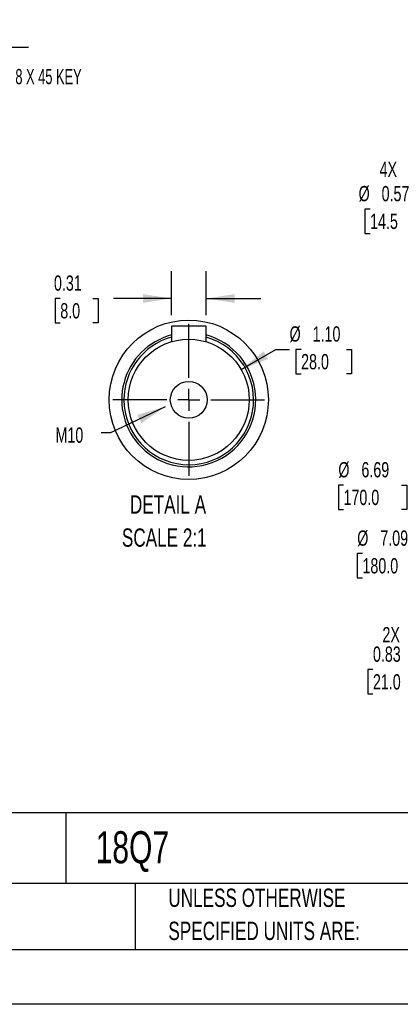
# Model space of a CAD drawing. Header units: inches. Extents: x 0 to 44, y 0 to 34.
# Tile 6 of 18: x 23.7 to 30.6, y 0 to 17.9. Entities that reach past the tile are written whole.
import ezdxf

# ---------------------------------------------------------------- set-up
doc = ezdxf.new("R2010")
doc.units = ezdxf.units.IN
doc.header["$LTSCALE"] = 4
doc.header["$MEASUREMENT"] = 0
doc.linetypes.add('CENTERX2', pattern=[0.8, 0.5, -0.1, 0.1, -0.1])
doc.layers.add('CENTER', color=40, linetype='CENTERX2')
doc.layers.add('SLD-DEFPOINTS', color=7, linetype='Continuous')
doc.layers.add('DIMENSIONS', color=140, linetype='Continuous', lineweight=25)
doc.layers.add('TEXT', color=140, linetype='Continuous', lineweight=25)
doc.styles.add('SLDTEXTSTYLE0', font='TXT', dxfattribs={"width": 0.7})
doc.styles.add('SLDTEXTSTYLE2', font='TXT', dxfattribs={"width": 0.628571})
doc.dimstyles.new('SLDDIMSTYLE0', dxfattribs={"dimtxt": 0.277778, "dimasz": 0.52, "dimexe": 0, "dimexo": 0.0625, "dimgap": 0.069444, "dimtad": 0, "dimtih": 1, "dimtoh": 1, "dimrnd": 1e-09, "dimdsep": 46, "dimtxsty": 'SLDTEXTSTYLE0', "dimsah": 1, "dimcen": 0.09, "dimadec": 0, "dimazin": 2, "dimtfac": 1, "dimtmove": 0, "dimatfit": 0, "dimfxl": 0, "dimfrac": 2, "dimtolj": 1, "dimtzin": 12, "dimarcsym": 0})
doc.dimstyles.new('SLDDIMSTYLE2', dxfattribs={"dimtxt": 0.277778, "dimasz": 0.52, "dimexe": 0, "dimexo": 0.0625, "dimgap": 0.069444, "dimtad": 0, "dimtih": 1, "dimtoh": 1, "dimrnd": 1e-09, "dimzin": 12, "dimdsep": 46, "dimtxsty": 'SLDTEXTSTYLE0', "dimsah": 1, "dimcen": 0.09, "dimadec": 0, "dimazin": 3, "dimtfac": 1, "dimtmove": 0, "dimatfit": 0, "dimfxl": 0, "dimfrac": 2, "dimtolj": 1, "dimtzin": 12, "dimarcsym": 0})
doc.dimstyles.new('SLDDIMSTYLE3', dxfattribs={"dimtxt": 0.18, "dimasz": 0.52, "dimexe": 0, "dimexo": 0.0625, "dimgap": 0, "dimtad": 0, "dimtih": 1, "dimtoh": 1, "dimdec": 0, "dimrnd": 1e-09, "dimzin": 0, "dimdsep": 46, "dimtxsty": 'Standard', "dimsah": 1, "dimcen": 0.09, "dimadec": 0, "dimazin": 0, "dimtfac": 0.52, "dimtdec": 0, "dimtofl": 0, "dimtmove": 0, "dimatfit": 3, "dimfxl": 0, "dimfrac": 2, "dimtolj": 1, "dimtzin": 0, "dimarcsym": 0})
doc.dimstyles.new('SLDDIMSTYLE5', dxfattribs={"dimtxt": 0.277778, "dimasz": 0.52, "dimexe": 0, "dimexo": 0.0625, "dimgap": 0.069444, "dimtad": 0, "dimtih": 1, "dimtoh": 1, "dimrnd": 1e-09, "dimzin": 12, "dimdsep": 46, "dimtxsty": 'SLDTEXTSTYLE0', "dimsah": 1, "dimcen": 0, "dimadec": 0, "dimazin": 3, "dimtfac": 1, "dimtofl": 0, "dimtmove": 0, "dimatfit": 3, "dimfxl": 0, "dimfrac": 2, "dimtolj": 1, "dimtzin": 12, "dimarcsym": 0})
doc.dimstyles.new('SLDDIMSTYLE7', dxfattribs={"dimtxt": 0.277778, "dimasz": 0.52, "dimexe": 0, "dimexo": 0.0625, "dimgap": 0.069444, "dimtad": 0, "dimtih": 1, "dimtoh": 1, "dimrnd": 1e-09, "dimdsep": 46, "dimtxsty": 'SLDTEXTSTYLE0', "dimsah": 1, "dimcen": 0, "dimadec": 0, "dimazin": 2, "dimtfac": 1, "dimtofl": 0, "dimtmove": 0, "dimatfit": 3, "dimfxl": 0, "dimfrac": 2, "dimtolj": 1, "dimtzin": 12, "dimarcsym": 0})
doc.dimstyles.new('SLDDIMSTYLE8', dxfattribs={"dimtxt": 0.277778, "dimasz": 0.52, "dimexe": 0, "dimexo": 0.0625, "dimgap": 0.069444, "dimtad": 0, "dimtih": 1, "dimtoh": 1, "dimlfac": 0.5, "dimrnd": 1e-09, "dimdsep": 46, "dimtxsty": 'SLDTEXTSTYLE0', "dimsah": 1, "dimcen": 0.09, "dimadec": 0, "dimazin": 2, "dimtfac": 1, "dimtmove": 0, "dimatfit": 0, "dimfxl": 0, "dimfrac": 2, "dimtolj": 1, "dimtzin": 12, "dimarcsym": 0})
doc.dimstyles.new('SLDDIMSTYLE9', dxfattribs={"dimtxt": 0.277778, "dimasz": 0.52, "dimexe": 0, "dimexo": 0.0625, "dimgap": 0.069444, "dimtad": 0, "dimtih": 1, "dimtoh": 1, "dimlfac": 0.5, "dimrnd": 1e-09, "dimzin": 4, "dimdsep": 46, "dimtxsty": 'SLDTEXTSTYLE0', "dimsah": 1, "dimcen": 0, "dimadec": 0, "dimazin": 1, "dimtfac": 1, "dimtofl": 0, "dimtmove": 0, "dimatfit": 3, "dimfxl": 0, "dimfrac": 2, "dimtolj": 1, "dimtzin": 12, "dimarcsym": 0})

# ---------------------------------------------------------------- blocks, each defined once
blk = doc.blocks.new('SW_NOTE_0')
at = {"layer": 'TEXT', "color": 0, "linetype": 'CENTERX2', "lineweight": 18, "char_height": 0.3333, "attachment_point": 1, "style": 'SLDTEXTSTYLE0'}
for s, insert in [('DETAIL A', (0.146, 0.43)), ('SCALE 2:1', (0, -0.172))]:
    blk.add_mtext(s, dxfattribs=dict(at, insert=insert))
blk = doc.blocks.new('SW_NOTE_0_3')
at = {"layer": 'TEXT', "color": 0, "linetype": 'CENTERX2', "lineweight": 18, "char_height": 0.33333, "attachment_point": 1, "style": 'SLDTEXTSTYLE0'}
for s, insert in [('UNLESS OTHERWISE', (0, 0.43)), ('SPECIFIED UNITS ARE:', (0, -0.172))]:
    blk.add_mtext(s, dxfattribs=dict(at, insert=insert))
blk = doc.blocks.new('SW_NOTE_0_7')
at = {"layer": 'TEXT', "color": 0, "linetype": 'CENTERX2', "lineweight": 18, "char_height": 0.33333, "attachment_point": 1, "style": 'SLDTEXTSTYLE0'}
for s, insert in [('METRIC UNITS USED', (0, 0.43)), ('FOR PART DESIGN', (0, -0.172))]:
    blk.add_mtext(s, dxfattribs=dict(at, insert=insert))
blk = doc.blocks.new('_D_6')
at = {"layer": 'DIMENSIONS'}
for p, q in [((20.483, 16.405), (20.483, 17.911)), ((22.846, 16.405), (22.846, 17.911)), ((20.483, 17.411), (19.483, 17.411)), ((21.252, 17.41), (21.158, 17.41)), ((21.158, 17.41), (21.158, 16.969)), ((22.077, 17.41), (22.171, 17.41)), ((22.171, 17.41), (22.171, 16.969)), ((22.846, 17.411), (23.846, 17.411)), ((21.158, 16.969), (21.252, 16.969)), ((22.171, 16.969), (22.077, 16.969)), ((20.483, 16.101), (20.483, 16.165)), ((22.846, 11.731), (22.846, 16.165))]:
    blk.add_line(p, q, dxfattribs=at)
for points in [[(20.483, 17.411), (19.963, 17.491), (19.963, 17.331)], [(22.846, 17.411), (23.366, 17.331), (23.366, 17.491)]]:
    blk.add_solid(points, dxfattribs=at)
at = {"layer": 'DIMENSIONS', "char_height": 0.2778, "attachment_point": 1, "style": 'SLDTEXTSTYLE0'}
for s, insert in [('2.36', (21.252, 17.831)), ('60.0', (21.252, 17.327))]:
    blk.add_mtext(s, dxfattribs=dict(at, insert=insert))
blk = doc.blocks.new('_D_14')
at = {"layer": 'DIMENSIONS'}
for p, q in [((32.137, 6.725), (32.137, 5.765)), ((32.963, 6.725), (32.963, 5.765)), ((32.137, 6.265), (31.194, 6.265)), ((32.963, 6.265), (33.963, 6.265)), ((30.12, 6.088), (30.026, 6.088)), ((30.026, 6.088), (30.026, 5.647)), ((30.945, 6.088), (31.039, 6.088)), ((31.039, 6.088), (31.039, 5.647)), ((30.026, 5.647), (30.12, 5.647)), ((31.039, 5.647), (30.945, 5.647))]:
    blk.add_line(p, q, dxfattribs=at)
for points in [[(32.137, 6.265), (31.617, 6.345), (31.617, 6.185)], [(32.963, 6.265), (33.483, 6.185), (33.483, 6.345)]]:
    blk.add_solid(points, dxfattribs=at)
at = {"layer": 'DIMENSIONS', "char_height": 0.2778, "attachment_point": 1, "style": 'SLDTEXTSTYLE0'}
for s, insert in [('2X', (30.293, 6.863)), ('0.83', (30.12, 6.509)), ('21.0', (30.12, 6.005))]:
    blk.add_mtext(s, dxfattribs=dict(at, insert=insert))
blk = doc.blocks.new('_D_18')
at = {"layer": 'DIMENSIONS'}
for p, q in [((32.747, 9.021), (31.51, 8.2)), ((29.929, 8.2), (29.835, 8.2)), ((29.835, 8.2), (29.835, 7.758)), ((30.985, 8.2), (31.079, 8.2)), ((31.079, 8.2), (31.079, 7.758)), ((31.51, 8.2), (31.172, 8.2)), ((29.835, 7.758), (29.929, 7.758)), ((31.079, 7.758), (30.985, 7.758))]:
    blk.add_line(p, q, dxfattribs=at)
blk.add_solid([(32.747, 9.021), (32.27, 8.8), (32.358, 8.667)], dxfattribs=at)
at = {"layer": 'DIMENSIONS', "char_height": 0.2778, "attachment_point": 1, "style": 'SLDTEXTSTYLE0'}
for s, insert in [('%%c', (29.834, 8.62)), ('7.09', (30.254, 8.62)), ('180.0', (29.929, 8.116))]:
    blk.add_mtext(s, dxfattribs=dict(at, insert=insert))
blk = doc.blocks.new('_D_20')
at = {"layer": 'DIMENSIONS'}
for p, q in [((31.811, 14.869), (31.354, 14.869)), ((32.505, 14.174), (31.811, 14.869)), ((30.068, 14.465), (29.975, 14.465)), ((29.975, 14.465), (29.975, 14.024)), ((30.894, 14.465), (30.987, 14.465)), ((30.987, 14.465), (30.987, 14.024)), ((29.975, 14.024), (30.068, 14.024)), ((30.987, 14.024), (30.894, 14.024))]:
    blk.add_line(p, q, dxfattribs=at)
blk.add_solid([(32.505, 14.174), (32.194, 14.599), (32.081, 14.486)], dxfattribs=at)
at = {"layer": 'DIMENSIONS', "char_height": 0.2778, "attachment_point": 1, "style": 'SLDTEXTSTYLE0'}
for s, insert in [('4X', (30.241, 15.327)), ('%%c', (29.859, 14.886)), ('0.57', (30.278, 14.886)), ('14.5', (30.068, 14.382))]:
    blk.add_mtext(s, dxfattribs=dict(at, insert=insert))
blk = doc.blocks.new('_D_23')
at = {"layer": 'DIMENSIONS'}
for p, q in [((32.537, 9.885), (31.261, 9.443)), ((29.584, 9.443), (29.491, 9.443)), ((29.491, 9.443), (29.491, 9.002)), ((30.641, 9.443), (30.734, 9.443)), ((30.734, 9.443), (30.734, 9.002)), ((31.261, 9.443), (30.827, 9.443)), ((29.491, 9.002), (29.584, 9.002)), ((30.734, 9.002), (30.641, 9.002))]:
    blk.add_line(p, q, dxfattribs=at)
blk.add_solid([(32.537, 9.885), (32.02, 9.791), (32.072, 9.639)], dxfattribs=at)
at = {"layer": 'DIMENSIONS', "char_height": 0.2778, "attachment_point": 1, "style": 'SLDTEXTSTYLE0'}
for s, insert in [('%%c', (29.49, 9.864)), ('6.69', (29.91, 9.864)), ('170.0', (29.584, 9.36))]:
    blk.add_mtext(s, dxfattribs=dict(at, insert=insert))
blk = doc.blocks.new('_D_25')
at = {"layer": 'DIMENSIONS'}
for p, q in [((26.452, 12.536), (26.452, 13.339)), ((27.081, 12.536), (27.081, 13.339)), ((24.427, 12.839), (24.334, 12.839)), ((24.334, 12.839), (24.334, 12.397)), ((25.022, 12.839), (25.115, 12.839)), ((25.115, 12.839), (25.115, 12.397)), ((26.452, 12.839), (25.398, 12.839)), ((27.081, 12.839), (28.081, 12.839)), ((24.334, 12.397), (24.427, 12.397)), ((25.115, 12.397), (25.022, 12.397))]:
    blk.add_line(p, q, dxfattribs=at)
for points in [[(26.452, 12.839), (25.932, 12.919), (25.932, 12.759)], [(27.081, 12.839), (27.601, 12.759), (27.601, 12.919)]]:
    blk.add_solid(points, dxfattribs=at)
at = {"layer": 'DIMENSIONS', "char_height": 0.2778, "attachment_point": 1, "style": 'SLDTEXTSTYLE0'}
for s, insert in [('0.31', (24.312, 13.259)), ('8.0', (24.427, 12.755))]:
    blk.add_mtext(s, dxfattribs=dict(at, insert=insert))
blk = doc.blocks.new('_D_26')
at = {"layer": 'DIMENSIONS'}
for p, q in [((27.721, 11.548), (28.352, 11.912)), ((28.352, 11.912), (28.602, 11.912)), ((28.812, 11.912), (28.719, 11.912)), ((28.719, 11.912), (28.719, 11.471)), ((29.637, 11.912), (29.731, 11.912)), ((29.731, 11.912), (29.731, 11.471)), ((28.719, 11.471), (28.812, 11.471)), ((29.731, 11.471), (29.637, 11.471))]:
    blk.add_line(p, q, dxfattribs=at)
blk.add_solid([(27.721, 11.548), (28.212, 11.739), (28.132, 11.878)], dxfattribs=at)
at = {"layer": 'DIMENSIONS', "char_height": 0.2778, "attachment_point": 1, "style": 'SLDTEXTSTYLE0'}
for s, insert in [('%%c', (28.602, 12.333)), ('1.10', (29.022, 12.333)), ('28.0', (28.812, 11.829))]:
    blk.add_mtext(s, dxfattribs=dict(at, insert=insert))
blk = doc.blocks.new('SW_CENTERMARKSYMBOL_6')
at = {"layer": 'CENTER', "color": 0}
for p, q in [((0, 0.4), (0, 1.381)), ((0, 0), (0, 0.2)), ((-0.4, 0), (-1.381, 0)), ((0, 0), (-0.2, 0)), ((0, 0), (0.2, 0)), ((0, 0), (0, -0.2)), ((0.4, 0), (1.381, 0)), ((0, -0.4), (0, -1.381))]:
    blk.add_line(p, q, dxfattribs=at)

msp = doc.modelspace()

# ---------------------------------------------------------------- linework, layer by layer
for p, q in [((27.081, 12.336), (26.452, 12.336)), ((26.452, 12.336), (26.452, 12.054)), ((27.081, 12.054), (27.081, 12.336))]:
    msp.add_line(p, q)
at = {"color": 7, "linetype": 'Continuous'}
msp.add_line((44, 0), (0, 0), dxfattribs=at)
for radius in [1.102, 0.335]:
    msp.add_circle((26.766, 10.997), radius)
for radius, start, end in [(1.22, 104.9552, 225), (1.181, 105.466, 180), (1.181, 180, 74.534), (1.22, 225, 75.0448)]:
    msp.add_arc((26.766, 10.997), radius, start, end)
at = {"layer": 'SLD-DEFPOINTS'}
msp.add_circle((26.766, 10.997), 1.45, dxfattribs=at)
at = {"layer": 'TEXT'}
for p, q in [((43, 3.484), (1, 3.484)), ((24.529, 3.484), (24.529, 2.2)), ((43, 2.2), (1, 2.2)), ((25.792, 2.2), (25.792, 1)), ((1, 1), (43, 1))]:
    msp.add_line(p, q, dxfattribs=at)

# ---------------------------------------------------------------- block references
at = {"layer": 'CENTER'}
msp.add_blockref('SW_CENTERMARKSYMBOL_6', (26.766, 10.997), dxfattribs=at)
at = {"layer": 'TEXT', "linetype": 'CENTERX2', "lineweight": 18}
for name, p in [('SW_NOTE_0', (25.549, 8.829)), ('SW_NOTE_0_7', (20.233, 1.675)), ('SW_NOTE_0_3', (26.395, 1.675))]:
    msp.add_blockref(name, p, dxfattribs=at)

# ---------------------------------------------------------------- texts
at = {"layer": 'TEXT', "linetype": 'CENTERX2', "lineweight": 18, "attachment_point": 1}
for s, insert, char_height, style in [('8 X 8 X 45 KEY', (23.194, 17.015), 0.27778, 'SLDTEXTSTYLE2'), ('M10', (24.34, 10.493), 0.2778, 'SLDTEXTSTYLE0'), ('18Q7', (25.072, 3.149), 0.5833, 'SLDTEXTSTYLE0')]:
    msp.add_mtext(s, dxfattribs=dict(at, insert=insert, char_height=char_height, style=style))

# ---------------------------------------------------------------- dimensions: what is measured, and where the dimension line sits
at = {"layer": 'DIMENSIONS'}
for base, p1, p2, dimstyle, picture, middle in [((20.483, 17.411), (22.846, 11.531), (20.483, 15.901), 'SLDDIMSTYLE2', '_D_6', (21.665, 17.411)), ((26.452, 12.839), (27.081, 12.336), (26.452, 12.336), 'SLDDIMSTYLE8', '_D_25', (24.725, 12.839))]:
    dim = msp.add_linear_dim(base=base, p1=p1, p2=p2, dimstyle=dimstyle, dxfattribs=at)
    dim.commit()
    dim.dimension.update_dxf_attribs({"geometry": picture, "text_midpoint": middle, "dimtype": 160})
dim = msp.add_diameter_dim_2p(p1=(32.909, 13.771), p2=(32.505, 14.174), text='4X\\P<>', dimstyle='SLDDIMSTYLE7', dxfattribs=at)
dim.commit()
dim.dimension.update_dxf_attribs({"geometry": '_D_20', "text_midpoint": (30.481, 14.686), "dimtype": 163})
for p1, p2, dimstyle, picture, middle in [((38.652, 12.939), (32.747, 9.021), 'SLDDIMSTYLE5', '_D_18', (30.457, 8.2)), ((25.812, 10.446), (27.721, 11.548), 'SLDDIMSTYLE9', '_D_26', (29.225, 11.912)), ((38.862, 12.075), (32.537, 9.885), 'SLDDIMSTYLE5', '_D_23', (30.113, 9.443))]:
    dim = msp.add_diameter_dim_2p(p1=p1, p2=p2, dimstyle=dimstyle, dxfattribs=at)
    dim.commit()
    dim.dimension.update_dxf_attribs({"geometry": picture, "text_midpoint": middle, "dimtype": 163})
dim = msp.add_linear_dim(base=(32.963, 6.265), p1=(32.137, 6.925), p2=(32.963, 6.925), text='2X\\P<>', dimstyle='SLDDIMSTYLE0', dxfattribs=at)
dim.commit()
dim.dimension.update_dxf_attribs({"geometry": '_D_14', "text_midpoint": (30.533, 6.265), "dimtype": 160})

# ---------------------------------------------------------------- leaders
at = {"layer": 'TEXT', "linetype": 'CENTERX2', "lineweight": 18}
msp.add_leader([(26.336, 10.87), (25.344, 10.396), (25.173, 10.396)], dimstyle='SLDDIMSTYLE3', dxfattribs=at)

doc.saveas('drawing.dxf')
